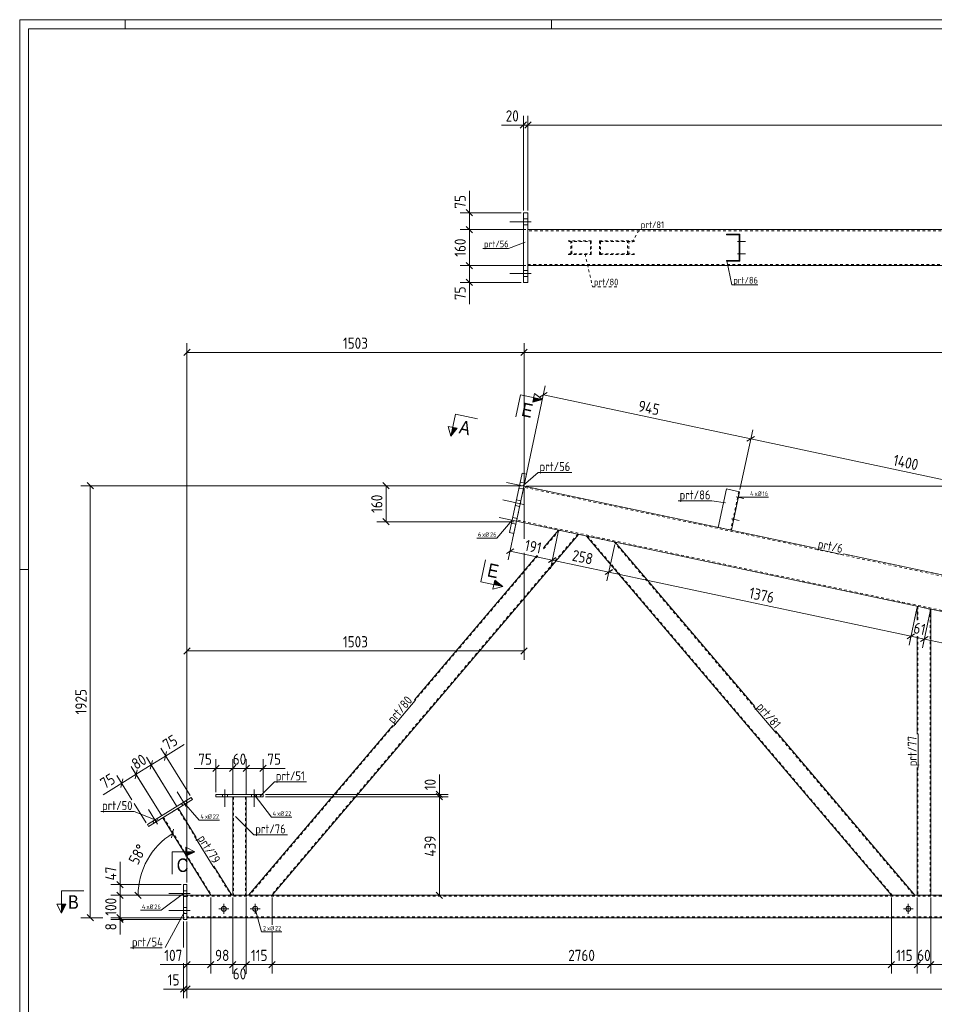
# Model space of a CAD drawing. Header units: millimetres. Extents: x 1 to 1188, y 1 to 840.
# Tile 2 of 7: x 1 to 409, y 401 to 840. Entities that reach past the tile are written whole.
import ezdxf

# ---------------------------------------------------------------- set-up
doc = ezdxf.new("R2010")
doc.units = ezdxf.units.MM
doc.header["$LTSCALE"] = 0.6
doc.linetypes.add('XKITLINE00', pattern=[0])
doc.linetypes.add('XKITLINE02', pattern=[4, 2, -2])
for name, color, linetype, lineweight in [('Bolt', 7, 'Continuous', 0), ('BoltMark', 3, 'Continuous', 0), ('DrawingSheet', 5, 'Continuous', 0), ('Part', 2, 'Continuous', 0), ('PartMark', 3, 'Continuous', 0), ('Section', 6, 'Continuous', 0), ('Z-DIMENSIONS', 1, 'Continuous', 0)]:
    doc.layers.add(name, color=color, linetype=linetype, lineweight=lineweight)
doc.styles.add('ARIAL', font='ARIAL.TTF')
doc.styles.add('ISOCPEUR', font='ISOCPEUR.TTF')

msp = doc.modelspace()

# ---------------------------------------------------------------- hatches: boundary and pattern name
at = {"layer": 'Section'}
for points in [[(230.02, 671.56), (233.94, 670.73), (229.61, 669.61)], [(195.9, 657.97), (193.12, 654.47), (193.95, 658.38)], [(212.74, 590.24), (216.24, 587.45), (212.32, 588.29)], [(75, 469.27), (79, 469.27), (75, 467.27)], [(21.57, 445.87), (19.57, 441.87), (19.57, 445.87)]]:
    msp.add_hatch(color=6, dxfattribs=at).paths.add_polyline_path(points, flags=17)

# ---------------------------------------------------------------- linework, layer by layer
at = {"layer": 'Bolt', "color": 4, "linetype": 'XKITLINE00', "lineweight": 0}
for p, q in [((227.49, 751.25), (225.49, 751.25)), ((227.49, 751.25), (225.49, 751.25)), ((227.49, 751.25), (225.49, 751.25)), ((228.99, 749.95), (219.49, 749.95)), ((228.99, 749.95), (219.49, 749.95)), ((228.99, 749.95), (219.49, 749.95)), ((227.49, 748.65), (225.49, 748.65)), ((227.49, 748.65), (225.49, 748.65)), ((227.49, 748.65), (225.49, 748.65)), ((321.66, 742), (321.96, 742)), ((321.66, 742), (321.96, 742)), ((320.91, 741.2), (324.46, 741.2)), ((320.91, 741.2), (324.46, 741.2)), ((321.66, 740.4), (321.96, 740.4)), ((321.66, 740.4), (321.96, 740.4)), ((320.91, 735.7), (324.46, 735.7)), ((320.91, 735.7), (324.46, 735.7)), ((321.66, 736.5), (321.96, 736.5)), ((321.66, 736.5), (321.96, 736.5)), ((321.66, 734.9), (321.96, 734.9)), ((321.66, 734.9), (321.96, 734.9)), ((227.49, 728.25), (225.49, 728.25)), ((227.49, 728.25), (225.49, 728.25)), ((227.49, 728.25), (225.49, 728.25)), ((228.99, 726.95), (219.49, 726.95)), ((228.99, 726.95), (219.49, 726.95)), ((228.99, 726.95), (219.49, 726.95)), ((227.49, 725.65), (225.49, 725.65)), ((227.49, 725.65), (225.49, 725.65)), ((227.49, 725.65), (225.49, 725.65)), ((227.21, 631.89), (217.92, 633.86)), ((227.21, 631.89), (217.92, 633.86)), ((226.02, 633.47), (224.06, 633.89)), ((226.02, 633.47), (224.06, 633.89)), ((225.48, 630.93), (223.52, 631.34)), ((225.48, 630.93), (223.52, 631.34)), ((320.24, 627.44), (323.71, 626.7)), ((320.24, 627.44), (323.71, 626.7)), ((321.14, 628.07), (321.43, 628.01)), ((321.14, 628.07), (321.43, 628.01)), ((225.55, 624.06), (216.26, 626.04)), ((225.55, 624.06), (216.26, 626.04)), ((223.81, 623.1), (221.86, 623.52)), ((223.81, 623.1), (221.86, 623.52)), ((224.35, 625.65), (222.4, 626.06)), ((224.35, 625.65), (222.4, 626.06)), ((320.8, 626.5), (321.1, 626.44)), ((320.8, 626.5), (321.1, 626.44)), ((223.89, 616.24), (214.6, 618.21)), ((223.89, 616.24), (214.6, 618.21)), ((222.15, 615.28), (220.19, 615.69)), ((222.15, 615.28), (220.19, 615.69)), ((222.69, 617.82), (220.74, 618.24)), ((222.69, 617.82), (220.74, 618.24)), ((318.16, 617.66), (321.63, 616.92)), ((318.16, 617.66), (321.63, 616.92)), ((318.73, 616.72), (319.02, 616.66)), ((318.73, 616.72), (319.02, 616.66)), ((319.06, 618.29), (319.35, 618.23)), ((319.06, 618.29), (319.35, 618.23)), ((75.24, 489.43), (71.16, 496.02)), ((75.24, 489.43), (71.16, 496.02)), ((92.47, 497.06), (92.47, 489.31)), ((92.47, 497.06), (92.47, 489.31)), ((105.47, 497.06), (105.47, 489.31)), ((105.47, 497.06), (105.47, 489.31)), ((75.51, 491.07), (74.99, 491.92)), ((75.51, 491.07), (74.99, 491.92)), ((91.37, 494.81), (91.37, 493.81)), ((91.37, 494.81), (91.37, 493.81)), ((93.57, 494.81), (93.57, 493.81)), ((93.57, 494.81), (93.57, 493.81)), ((104.37, 494.81), (104.37, 493.81)), ((104.37, 494.81), (104.37, 493.81)), ((106.57, 494.81), (106.57, 493.81)), ((106.57, 494.81), (106.57, 493.81)), ((62.48, 481.54), (58.4, 488.13)), ((62.48, 481.54), (58.4, 488.13)), ((73.64, 489.91), (73.12, 490.76)), ((73.64, 489.91), (73.12, 490.76)), ((60.89, 482.02), (60.36, 482.87)), ((60.89, 482.02), (60.36, 482.87)), ((62.76, 483.18), (62.23, 484.03)), ((62.76, 483.18), (62.23, 484.03)), ((75.5, 451.92), (74, 451.92)), ((75.5, 451.92), (74, 451.92)), ((77, 450.62), (67.5, 450.62)), ((77, 450.62), (67.5, 450.62)), ((75.5, 449.32), (74, 449.32)), ((75.5, 449.32), (74, 449.32)), ((77, 443.12), (67.5, 443.12)), ((77, 443.12), (67.5, 443.12)), ((75.5, 444.42), (74, 444.42)), ((75.5, 444.42), (74, 444.42)), ((89.78, 443.87), (94.18, 443.87)), ((91.98, 441.67), (91.98, 446.07)), ((103.78, 443.87), (108.18, 443.87)), ((105.98, 441.67), (105.98, 446.07)), ((394.78, 443.87), (399.18, 443.87)), ((396.98, 441.67), (396.98, 446.07)), ((75.5, 441.82), (74, 441.82)), ((75.5, 441.82), (74, 441.82))]:
    msp.add_line(p, q, dxfattribs=at)
for centre in [(91.98, 443.87), (105.98, 443.87), (396.98, 443.87)]:
    msp.add_circle(centre, 1.1, dxfattribs=at)
at = {"layer": 'BoltMark', "color": 4, "linetype": 'XKITLINE00', "lineweight": 0}
for p, q in [((321.22, 627.23), (325.91, 627.23)), ((325.91, 627.23), (334.67, 627.23)), ((220.47, 616.96), (213.59, 609)), ((204.65, 609), (213.59, 609)), ((105.47, 494.81), (113.14, 484.66)), ((74.05, 491.34), (80.93, 483.38)), ((80.93, 483.38), (90.04, 483.38)), ((113.14, 484.66), (122.24, 484.66)), ((74, 450.62), (64, 443.18)), ((54.89, 443.18), (64, 443.18)), ((105.98, 443.87), (108.82, 433.58)), ((108.82, 433.58), (117.75, 433.58))]:
    msp.add_line(p, q, dxfattribs=at)
at = {"layer": 'DrawingSheet', "color": 2, "linetype": 'XKITLINE00', "lineweight": 0}
for p, q in [((1188, 840), (1, 840)), ((1, 840), (1, 1)), ((48, 836), (48, 840)), ((238, 836), (238, 840)), ((5, 595), (1, 595))]:
    msp.add_line(p, q, dxfattribs=at)
at = {"layer": 'DrawingSheet', "color": 3, "linetype": 'XKITLINE00', "lineweight": 0}
for p, q in [((1184, 836), (5, 836)), ((5, 836), (5, 5))]:
    msp.add_line(p, q, dxfattribs=at)
at = {"layer": 'Part', "color": 2, "linetype": 'XKITLINE00', "lineweight": 0}
for p, q in [((227.49, 753.95), (225.49, 753.95)), ((225.49, 753.95), (225.49, 722.95)), ((227.49, 722.95), (227.49, 753.95)), ((227.49, 746.45), (1031.28, 746.45)), ((315.96, 744.15), (315.96, 744.45)), ((315.96, 744.45), (321.96, 744.45)), ((321.66, 744.15), (315.96, 744.15)), ((321.66, 732.75), (321.66, 744.15)), ((321.96, 744.45), (321.96, 732.45)), ((315.96, 732.45), (315.96, 732.75)), ((315.96, 732.75), (321.66, 732.75)), ((227.49, 730.45), (1031.28, 730.45)), ((321.96, 732.45), (315.96, 732.45)), ((225.49, 722.95), (227.49, 722.95)), ((219.3, 611.5), (224.93, 638)), ((221.26, 611.08), (226.89, 637.58)), ((224.93, 638), (226.89, 637.58)), ((355.79, 604.56), (225.75, 632.2)), ((315.92, 630.92), (312.28, 613.81)), ((321.78, 629.67), (315.92, 630.92)), ((318.15, 612.56), (321.78, 629.67)), ((973.01, 457.01), (222.42, 616.55)), ((250.03, 610.68), (113.47, 449.87)), ((221.26, 611.08), (219.3, 611.5)), ((234.44, 604.67), (241.14, 612.57)), ((389.48, 449.87), (253.55, 609.93)), ((328.55, 533.98), (266.35, 607.21)), ((176.9, 536.92), (231.54, 601.26)), ((976.34, 472.66), (368.06, 601.95)), ((400.97, 578.6), (400.97, 572.46)), ((406.97, 577.32), (406.97, 449.87)), ((400.97, 565.31), (400.97, 521.71)), ((102.97, 449.87), (167.22, 525.52)), ((399.97, 449.87), (337.78, 523.11)), ((400.97, 506.76), (400.97, 449.87)), ((57.89, 481.35), (77.46, 493.44)), ((77.98, 492.59), (58.42, 480.5)), ((77.46, 493.44), (77.98, 492.59)), ((109.47, 494.81), (88.47, 494.81)), ((88.47, 494.81), (88.47, 493.81)), ((88.47, 493.81), (109.47, 493.81)), ((95.97, 493.81), (95.97, 449.87)), ((101.97, 493.81), (101.97, 449.87)), ((109.47, 493.81), (109.47, 494.81)), ((71.6, 488.65), (79.66, 475.62)), ((86.18, 449.87), (64.8, 484.44)), ((58.42, 480.5), (57.89, 481.35)), ((87.52, 462.9), (95.58, 449.87)), ((74, 454.62), (74, 439.12)), ((75.5, 454.62), (74, 454.62)), ((75.5, 439.12), (75.5, 454.62)), ((522.26, 449.87), (75.5, 449.87)), ((74, 439.12), (75.5, 439.12)), ((995.47, 439.87), (75.5, 439.87))]:
    msp.add_line(p, q, dxfattribs=at)
at = {"layer": 'Part', "color": 7, "linetype": 'XKITLINE02', "lineweight": 0}
for p, q in [((227.49, 746.45), (227.49, 730.45)), ((1030.88, 745.95), (227.49, 745.95)), ((255.72, 741.45), (245.35, 741.45)), ((246.63, 735.45), (246.63, 741.45)), ((255.72, 735.45), (255.72, 741.45)), ((259.31, 741.45), (275.5, 741.45)), ((259.31, 741.45), (259.31, 735.45)), ((272.41, 735.45), (272.41, 741.45)), ((245.69, 741.15), (255.38, 741.15)), ((246.98, 735.75), (246.98, 741.15)), ((255.38, 741.15), (255.38, 735.75)), ((259.8, 741.15), (275.01, 741.15)), ((259.8, 741.15), (259.8, 735.75)), ((271.91, 735.75), (271.91, 741.15)), ((245.35, 735.45), (255.72, 735.45)), ((245.69, 735.75), (255.38, 735.75)), ((259.31, 735.45), (275.5, 735.45)), ((259.8, 735.75), (275.01, 735.75)), ((227.49, 730.95), (1030.88, 730.95)), ((225.75, 632.2), (222.42, 616.55)), ((1011.47, 464.68), (225.64, 631.71)), ((321.49, 629.73), (317.85, 612.61)), ((996.47, 452.54), (222.53, 617.04)), ((249.7, 610.75), (113.07, 449.87)), ((241.48, 612.5), (234.31, 604.05)), ((241.14, 612.57), (250.03, 610.68)), ((266.35, 607.21), (253.55, 609.93)), ((389.87, 449.87), (254.03, 609.83)), ((312.28, 613.81), (312.28, 613.8)), ((312.28, 613.8), (312.28, 613.81)), ((312.28, 613.8), (312.28, 613.81)), ((312.28, 613.81), (312.28, 613.8)), ((312.28, 613.8), (318.15, 612.55)), ((318.15, 612.55), (318.15, 612.56)), ((318.15, 612.56), (318.15, 612.55)), ((265.87, 607.31), (328.32, 533.78)), ((231.88, 601.19), (177.13, 536.72)), ((406.97, 577.32), (400.97, 578.6)), ((401.27, 578.53), (401.27, 572.4)), ((406.67, 577.39), (406.67, 449.87)), ((401.27, 565.24), (401.27, 521.71)), ((167.45, 525.33), (103.37, 449.87)), ((337.55, 522.91), (399.58, 449.87)), ((401.27, 506.76), (401.27, 449.87)), ((101.97, 493.81), (95.97, 493.81)), ((96.27, 493.81), (96.27, 449.87)), ((101.67, 493.81), (101.67, 449.87)), ((64.8, 484.44), (71.6, 488.65)), ((71.35, 488.49), (79.41, 475.46)), ((65.05, 484.6), (86.53, 449.87)), ((87.27, 462.74), (95.23, 449.87)), ((75.5, 439.87), (75.5, 449.87)), ((522.26, 449.47), (75.5, 449.47)), ((95.58, 449.87), (86.18, 449.87)), ((101.97, 449.87), (95.97, 449.87)), ((113.47, 449.87), (102.97, 449.87)), ((399.97, 449.87), (389.48, 449.87)), ((406.97, 449.87), (400.97, 449.87)), ((995.47, 440.27), (75.5, 440.27))]:
    msp.add_line(p, q, dxfattribs=at)
at = {"layer": 'PartMark', "color": 7, "linetype": 'XKITLINE02', "lineweight": 0}
for p, q in [((273.95, 740.91), (277.19, 746.52)), ((277.19, 746.52), (288.19, 746.52)), ((252.94, 735.65), (256.3, 720.99)), ((256.3, 720.99), (267.82, 720.99))]:
    msp.add_line(p, q, dxfattribs=at)
at = {"layer": 'PartMark', "color": 7, "linetype": 'XKITLINE00', "lineweight": 0}
for p, q in [((207.36, 737.99), (218.88, 737.99)), ((226.24, 740.81), (218.88, 737.99)), ((316.07, 732.63), (318.4, 721.83)), ((318.4, 721.83), (329.91, 721.83)), ((225.3, 632.41), (232.06, 638.3)), ((232.06, 638.3), (247.01, 638.3)), ((294.46, 625.66), (309.41, 625.66)), ((315.47, 624.76), (309.41, 625.66)), ((355.71, 604.17), (367.97, 601.56)), ((167.52, 525.26), (177.2, 536.66)), ((328.24, 533.72), (337.47, 522.85)), ((401.37, 506.76), (401.37, 521.71)), ((108.11, 494.04), (114.55, 500.48)), ((114.55, 500.48), (128.82, 500.48)), ((37.11, 487.24), (52.06, 487.24)), ((62.1, 483.22), (52.06, 487.24)), ((97.2, 484.99), (105.37, 476.83)), ((79.32, 475.41), (87.18, 462.69)), ((105.37, 476.83), (120.32, 476.83)), ((74.33, 442.25), (65.8, 426.6)), ((50.42, 426.44), (64.46, 426.44))]:
    msp.add_line(p, q, dxfattribs=at)
at = {"layer": 'Section', "color": 6, "linetype": 'XKITLINE00', "lineweight": 0}
for p, q in [((224.16, 672.81), (222.08, 663.03)), ((224.16, 672.81), (233.94, 670.73)), ((229.61, 669.61), (230.44, 673.52)), ((230.44, 673.52), (233.94, 670.73)), ((233.94, 670.73), (229.61, 669.61)), ((195.2, 664.25), (193.12, 654.47)), ((195.2, 664.25), (204.98, 662.17)), ((193.12, 654.47), (191.99, 658.8)), ((195.9, 657.97), (191.99, 658.8)), ((193.12, 654.47), (195.9, 657.97)), ((206.46, 589.53), (208.53, 599.32)), ((206.46, 589.53), (216.24, 587.45)), ((212.74, 590.24), (211.91, 586.33)), ((216.24, 587.45), (212.74, 590.24)), ((216.24, 587.45), (211.91, 586.33)), ((75, 467.27), (75, 471.27)), ((75, 471.27), (79, 469.27)), ((69, 469.27), (69, 459.27)), ((69, 469.27), (79, 469.27)), ((79, 469.27), (75, 467.27)), ((19.57, 451.87), (29.57, 451.87)), ((19.57, 451.87), (19.57, 441.87)), ((19.57, 441.87), (17.57, 445.87)), ((21.57, 445.87), (17.57, 445.87)), ((19.57, 441.87), (21.57, 445.87))]:
    msp.add_line(p, q, dxfattribs=at)
at = {"layer": 'Z-DIMENSIONS', "color": 7, "linetype": 'XKITLINE00', "lineweight": 0}
for p, q in [((226.91, 794.44), (224.08, 791.61)), ((225.49, 754.95), (225.49, 797.12)), ((228.91, 794.44), (226.08, 791.61)), ((228.91, 794.44), (226.08, 791.61)), ((227.49, 754.95), (227.49, 797.12)), ((227.49, 754.95), (227.49, 797.12)), ((225.49, 793.02), (215.73, 793.02)), ((225.49, 793.02), (215.73, 793.02)), ((225.49, 793.02), (227.49, 793.02)), ((227.49, 793.02), (1031.28, 793.02)), ((201.39, 753.95), (201.39, 763.72)), ((201.39, 753.95), (201.39, 763.72)), ((199.97, 755.37), (202.8, 752.54)), ((224.49, 753.95), (197.29, 753.95)), ((201.39, 746.45), (201.39, 753.95)), ((226.49, 746.45), (197.29, 746.45)), ((226.49, 746.45), (197.29, 746.45)), ((199.97, 747.87), (202.8, 745.04)), ((199.97, 747.87), (202.8, 745.04)), ((201.39, 730.45), (201.39, 746.45)), ((226.49, 730.45), (197.29, 730.45)), ((226.49, 730.45), (197.29, 730.45)), ((199.97, 731.87), (202.8, 729.04)), ((199.97, 731.87), (202.8, 729.04)), ((201.39, 722.95), (201.39, 730.45)), ((199.97, 724.37), (202.8, 721.54)), ((224.49, 722.95), (197.29, 722.95)), ((201.39, 722.95), (201.39, 713.19)), ((201.39, 722.95), (201.39, 713.19)), ((76.92, 693.16), (74.09, 690.34)), ((75.5, 455.62), (75.5, 695.85)), ((227.19, 693.16), (224.36, 690.34)), ((227.19, 693.16), (224.36, 690.34)), ((225.78, 633.33), (225.78, 695.85)), ((225.78, 633.33), (225.78, 695.85)), ((75.5, 691.75), (225.78, 691.75)), ((225.78, 691.75), (1011.97, 691.75)), ((225.98, 633.31), (235.24, 676.87)), ((236.07, 673.95), (232.71, 671.78)), ((234.39, 672.86), (326.79, 653.22)), ((321.99, 630.65), (327.64, 657.24)), ((321.99, 630.65), (327.64, 657.24)), ((328.47, 654.31), (325.11, 652.14)), ((328.47, 654.31), (325.11, 652.14)), ((326.79, 653.22), (463.73, 624.12)), ((224.78, 632.33), (28.32, 632.33)), ((31.01, 633.74), (33.83, 630.92)), ((32.42, 439.87), (32.42, 632.33)), ((224.78, 632.33), (160.16, 632.33)), ((162.84, 633.74), (165.67, 630.92)), ((164.26, 616.33), (164.26, 632.33)), ((226.75, 632.2), (1137.73, 632.2)), ((225.78, 631.33), (225.78, 608.67)), ((221.37, 616.33), (160.16, 616.33)), ((162.84, 617.74), (165.67, 614.92)), ((222.17, 615.35), (218.75, 599.28)), ((240.94, 611.59), (237.47, 595.3)), ((240.94, 611.59), (237.47, 595.31)), ((266.14, 606.23), (262.68, 589.95)), ((266.14, 606.23), (262.68, 589.96)), ((221.26, 604.28), (217.91, 602.1)), ((219.58, 603.19), (238.31, 599.21)), ((225.78, 602.49), (225.78, 554.74)), ((239.98, 600.31), (236.63, 598.13)), ((239.98, 600.3), (236.63, 598.13)), ((238.31, 599.22), (263.52, 593.86)), ((265.19, 594.96), (261.84, 592.78)), ((265.19, 594.95), (261.84, 592.77)), ((263.52, 593.87), (398.14, 565.26)), ((400.77, 577.62), (397.31, 561.38)), ((400.77, 577.62), (399.73, 572.73)), ((406.77, 576.34), (403.31, 560.11)), ((406.77, 576.34), (405.73, 571.45)), ((399.82, 566.38), (396.47, 564.2)), ((75.5, 455.62), (75.5, 562.84)), ((398.89, 565.75), (396.46, 564.17)), ((398.27, 565.88), (397.31, 561.34)), ((398.15, 565.29), (404.15, 564.02)), ((405.82, 565.11), (402.47, 562.93)), ((405.82, 565.11), (402.47, 562.93)), ((404.27, 564.6), (403.31, 560.11)), ((404.15, 564.02), (539.81, 535.18)), ((76.92, 560.16), (74.09, 557.33)), ((75.5, 558.74), (225.78, 558.74)), ((227.19, 560.16), (224.36, 557.33)), ((76.93, 494.29), (63.87, 515.41)), ((66.49, 513.87), (65.57, 509.98)), ((66.03, 511.92), (74.33, 517.06)), ((66.03, 511.92), (74.33, 517.06)), ((59.33, 508.49), (57.49, 511.47)), ((71.08, 489.5), (57.49, 511.47)), ((60.11, 509.93), (59.19, 506.03)), ((60.11, 509.93), (59.19, 506.03)), ((59.65, 507.98), (66.03, 511.92)), ((88.47, 495.81), (88.47, 510.52)), ((95.97, 494.81), (95.97, 510.52)), ((101.97, 494.81), (101.97, 510.52)), ((109.47, 495.81), (109.47, 510.52)), ((64.27, 485.29), (50.69, 507.26)), ((52.53, 504.28), (50.69, 507.26)), ((53.3, 505.72), (52.39, 501.82)), ((53.04, 504.6), (52.39, 501.82)), ((52.84, 503.77), (59.65, 507.98)), ((71.08, 489.5), (59.33, 508.49)), ((88.47, 506.42), (78.71, 506.42)), ((88.47, 506.42), (78.71, 506.42)), ((89.89, 507.83), (87.06, 505)), ((88.47, 506.42), (95.97, 506.42)), ((97.39, 507.83), (94.56, 505)), ((96.57, 507.02), (94.56, 505)), ((95.97, 494.81), (95.97, 507.02)), ((95.97, 506.42), (101.97, 506.42)), ((103.39, 507.83), (100.56, 505)), ((102.57, 507.02), (100.56, 505)), ((101.97, 494.81), (101.97, 507.02)), ((101.97, 506.42), (109.47, 506.42)), ((103.39, 507.83), (102.98, 507.43)), ((110.89, 507.83), (108.06, 505)), ((109.47, 506.42), (119.24, 506.42)), ((109.47, 506.42), (119.24, 506.42)), ((51.03, 492.44), (44.31, 503.31)), ((46.92, 501.77), (46.01, 497.88)), ((46.47, 499.83), (52.84, 503.77)), ((64.27, 485.29), (52.53, 504.28)), ((188.01, 494.81), (188.01, 503.72)), ((188.01, 494.81), (188.01, 503.72)), ((46.47, 499.83), (38.16, 494.69)), ((46.47, 499.83), (38.16, 494.69)), ((186.59, 496.23), (189.42, 493.4)), ((110.47, 494.81), (192.01, 494.81)), ((110.47, 493.81), (192.01, 493.81)), ((110.47, 493.81), (192.01, 493.81)), ((186.59, 495.23), (189.42, 492.4)), ((186.59, 495.23), (189.42, 492.4)), ((188.01, 493.81), (188.01, 494.81)), ((188.01, 449.87), (188.01, 493.81)), ((57.37, 482.2), (52.06, 490.78)), ((69.6, 479.37), (68.68, 475.47)), ((69.14, 477.42), (86.18, 449.87)), ((45.71, 454.62), (45.71, 464.82)), ((45.71, 454.62), (45.71, 464.82)), ((73, 454.62), (41.61, 454.62)), ((44.29, 456.03), (47.12, 453.21)), ((45.71, 449.87), (45.71, 454.62)), ((74.5, 449.87), (41.61, 449.87)), ((44.29, 451.28), (47.12, 448.46)), ((44.29, 451.28), (47.12, 448.46)), ((74.5, 449.87), (45.11, 449.87)), ((45.71, 439.87), (45.71, 449.87)), ((52.37, 451.28), (55.2, 448.46)), ((85.18, 449.87), (53.79, 449.87)), ((53.79, 449.87), (86.18, 449.87)), ((86.18, 448.87), (86.18, 415)), ((86.18, 448.87), (86.18, 415)), ((95.97, 448.87), (95.97, 418.4)), ((95.97, 448.87), (95.97, 414.9)), ((101.97, 448.87), (101.97, 414.9)), ((101.97, 448.87), (101.97, 418.4)), ((113.47, 448.87), (113.47, 436.78)), ((113.47, 448.87), (113.47, 436.78)), ((162.44, 449.87), (192.01, 449.87)), ((186.59, 451.28), (189.42, 448.46)), ((389.48, 448.87), (389.48, 415)), ((389.48, 448.87), (389.48, 415)), ((400.97, 448.87), (400.97, 426.6)), ((400.97, 448.87), (400.97, 415)), ((406.97, 448.87), (406.97, 415)), ((406.97, 448.87), (406.97, 426.6)), ((38.11, 439.87), (28.32, 439.87)), ((31.01, 441.28), (33.83, 438.46)), ((74.5, 439.87), (41.61, 439.87)), ((73, 439.12), (41.61, 439.12)), ((44.29, 441.28), (47.12, 438.46)), ((45.04, 439.79), (47.12, 437.71)), ((45.11, 440.47), (47.12, 438.46)), ((74.5, 439.87), (45.11, 439.87)), ((74.5, 439.87), (45.11, 439.87)), ((45.71, 439.12), (45.71, 439.87)), ((45.71, 439.12), (45.71, 432.36)), ((45.71, 439.12), (45.71, 432.36)), ((74, 438.12), (74, 426.6)), ((75.5, 438.12), (75.5, 415)), ((75.5, 438.12), (75.5, 404.07)), ((75.5, 438.12), (75.5, 404.07)), ((113.47, 433.58), (113.47, 415)), ((113.47, 433.58), (113.47, 415)), ((75.5, 419), (63.59, 419)), ((75.5, 419), (63.59, 419)), ((74, 419.6), (74, 404.07)), ((76.92, 420.41), (74.09, 417.58)), ((75.5, 419), (86.18, 419)), ((87.59, 420.41), (84.76, 417.58)), ((87.07, 419.89), (84.76, 417.58)), ((86.18, 419), (95.97, 419)), ((97.39, 420.41), (94.56, 417.58)), ((94.97, 417.99), (94.56, 417.58)), ((97.39, 420.41), (95.37, 418.4)), ((95.97, 419), (101.97, 419)), ((103.07, 420.09), (100.56, 417.58)), ((103.39, 420.41), (101.37, 418.4)), ((101.97, 419), (113.47, 419)), ((114.88, 420.41), (112.05, 417.58)), ((114.88, 420.41), (112.05, 417.58)), ((113.47, 419), (389.48, 419)), ((390.89, 420.41), (388.06, 417.58)), ((390.57, 420.09), (388.06, 417.58)), ((389.48, 419), (400.97, 419)), ((402.39, 420.41), (399.56, 417.58)), ((401.57, 419.6), (399.56, 417.58)), ((400.97, 419.6), (400.97, 415)), ((400.97, 419), (406.97, 419)), ((408.39, 420.41), (405.56, 417.58)), ((407.57, 419.6), (405.56, 417.58)), ((406.97, 419.6), (406.97, 415)), ((406.97, 419), (422.48, 419)), ((408.39, 420.41), (407.98, 420.01)), ((74, 408.07), (65.1, 408.07)), ((74, 408.07), (65.1, 408.07)), ((75.42, 409.49), (72.59, 406.66)), ((74, 408.07), (75.5, 408.07)), ((76.92, 409.49), (74.09, 406.66)), ((76.92, 409.49), (74.09, 406.66)), ((75.5, 408.07), (1011.94, 408.07))]:
    msp.add_line(p, q, dxfattribs=at)
msp.add_arc((86.18, 449.87), 32.39, 121.7336, 180, dxfattribs=at)
at = {"layer": 'Z-DIMENSIONS', "color": 3}
for p in [(225.49, 793.02), (227.49, 793.02), (227.49, 793.02), (201.39, 753.95), (201.39, 746.45), (201.39, 746.45), (201.39, 730.45), (201.39, 730.45), (201.39, 722.95), (75.5, 691.75), (225.78, 691.75), (225.78, 691.75), (234.39, 672.86), (326.79, 653.22), (326.79, 653.22), (32.42, 632.33), (164.26, 632.33), (164.26, 616.33), (219.58, 603.19), (238.31, 599.22), (238.31, 599.21), (263.52, 593.87), (263.52, 593.86), (398.14, 565.26), (398.15, 565.29), (404.15, 564.02), (404.15, 564.02), (75.5, 558.74), (225.78, 558.74), (66.03, 511.92), (59.65, 507.98), (59.65, 507.98), (88.47, 506.42), (95.97, 506.42), (95.97, 506.42), (101.97, 506.42), (101.97, 506.42), (109.47, 506.42), (52.84, 503.77), (52.84, 503.77), (46.47, 499.83), (188.01, 494.81), (188.01, 493.81), (188.01, 493.81), (45.71, 454.62), (45.71, 449.87), (45.71, 449.87), (188.01, 449.87), (32.42, 439.87), (45.71, 439.87), (45.71, 439.87), (45.71, 439.12), (75.5, 419), (86.18, 419), (86.18, 419), (95.97, 419), (95.97, 419), (101.97, 419), (101.97, 419), (113.47, 419), (113.47, 419), (389.48, 419), (389.48, 419), (400.97, 419), (400.97, 419), (406.97, 419), (406.97, 419), (74, 408.07), (75.5, 408.07), (75.5, 408.07)]:
    msp.add_point(p, dxfattribs=at)
at = {"layer": 'Z-DIMENSIONS', "color": 7}
for p in [(69.14, 477.42), (53.79, 449.87)]:
    msp.add_point(p, dxfattribs=at)

# ---------------------------------------------------------------- texts
at = {"layer": 'BoltMark', "color": 4, "style": 'ISOCPEUR', "width": 0.85}
for s, p in [('4', (326.51, 627.83)), ('xØ', (328.49, 627.83)), ('16', (332.01, 627.83)), ('6', (205.25, 609.6)), ('xØ', (207.06, 609.6)), ('26', (210.58, 609.6)), ('4', (113.74, 485.26)), ('xØ', (115.72, 485.26)), ('22', (119.24, 485.26)), ('4', (81.53, 483.98)), ('xØ', (83.51, 483.98)), ('22', (87.03, 483.98)), ('4', (55.49, 443.78)), ('xØ', (57.47, 443.78)), ('26', (60.99, 443.78)), ('2', (109.42, 434.18)), ('xØ', (111.22, 434.18)), ('22', (114.74, 434.18))]:
    msp.add_text(s, height=2, dxfattribs=at).set_placement(p)
at = {"layer": 'PartMark', "color": 3, "style": 'ISOCPEUR', "width": 0.85}
for s, height, p in [('prt/81', 3, (277.79, 747.12)), ('prt/56', 3, (207.96, 738.59)), ('prt/80', 3, (256.9, 721.59)), ('prt/86', 3, (319, 722.43)), ('prt/56', 4, (232.66, 638.9)), ('prt/86', 4, (295.06, 626.26)), ('prt/51', 4, (115.15, 501.08)), ('prt/50', 4, (37.71, 487.84)), ('prt/76', 4, (105.97, 477.43)), ('prt/54', 4, (51.02, 427.04))]:
    msp.add_text(s, height=height, dxfattribs=at).set_placement(p)
for s, rotation, p in [('prt/6', -11.9977, (356.42, 604.63)), ('prt/80', 49.6583, (167.45, 526.11)), ('prt/81', -49.6583, (329.09, 533.65)), ('prt/77', 90.0002, (400.77, 507.36)), ('prt/79', -58.2641, (80.15, 475.21))]:
    msp.add_text(s, height=4, rotation=rotation, dxfattribs=at).set_placement(p)
at = {"layer": 'Section', "color": 6, "style": 'ARIAL', "width": 0.85}
for s, p in [('E', (224.24, 663.59)), ('A', (196.47, 655.8)), ('E', (209.04, 592.05))]:
    msp.add_text(s, height=6, rotation=-11.9977, dxfattribs=at).set_placement(p)
for s, p in [('C', (71, 460.27)), ('B', (22.57, 443.87))]:
    msp.add_text(s, height=6, dxfattribs=at).set_placement(p)
at = {"layer": 'Z-DIMENSIONS', "color": 3, "style": 'ISOCPEUR', "width": 0.85}
for s, p in [('20', (217.6, 794.62)), ('1503', (145.05, 693.35)), ('1503', (145.05, 560.34)), ('75', (80.58, 508.02)), ('60', (95.97, 508.02)), ('75', (111.35, 508.02)), ('107', (65.46, 420.6)), ('98', (88.07, 420.6)), ('115', (104.07, 420.6)), ('2760', (245.46, 420.6)), ('115', (391.57, 420.6)), ('60', (400.97, 420.6)), ('60', (95.97, 412.4)), ('15', (66.97, 409.67))]:
    msp.add_text(s, height=5, dxfattribs=at).set_placement(p)
for s, rotation, p in [('75', 90.0002, (199.79, 755.83)), ('160', 90.0002, (199.79, 734.37)), ('75', 90.0002, (199.79, 715.06)), ('945', -11.9977, (276.3, 665.59)), ('1400', -11.9977, (389.92, 641.44)), ('160', 90.0002, (162.66, 620.25)), ('191', -11.9977, (225.7, 603.53)), ('258', -11.9977, (246.83, 599.04)), ('1376', -11.9977, (325.7, 582.29)), ('61', -11.9977, (398.96, 566.76)), ('1925', 90.0002, (30.82, 530.51)), ('75', 31.7361, (66.78, 514.27)), ('80', 31.7361, (52.85, 505.65)), ('75', 31.7361, (38.91, 497.04)), ('10', 90.0002, (186.41, 496.69)), ('439', 90.0002, (186.41, 467.11)), ('58°', 60.8653, (53.61, 463.1)), ('47', 90.0002, (44.11, 456.5)), ('100', 90.0002, (44.11, 440.79)), ('8', 90.0002, (44.11, 434.24))]:
    msp.add_text(s, height=5, rotation=rotation, dxfattribs=at).set_placement(p)

doc.saveas('drawing.dxf')
